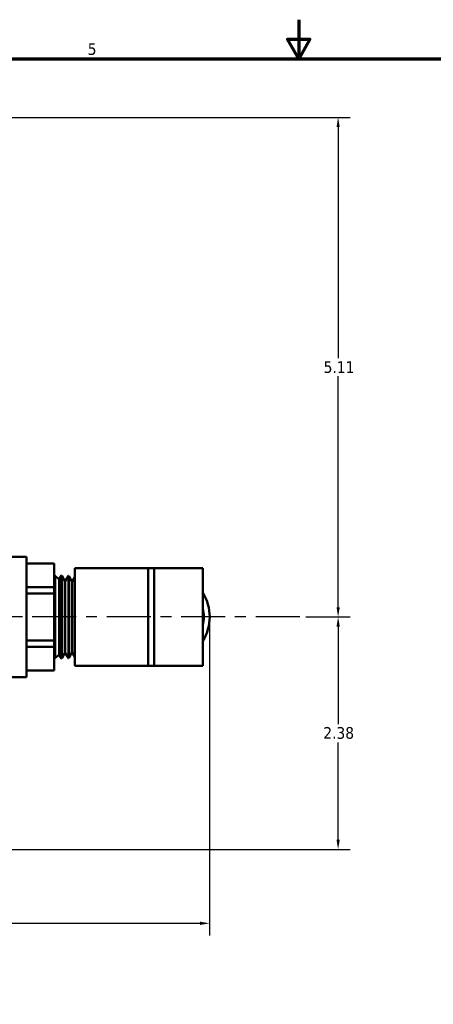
# Model space of a CAD drawing. Header units: inches. Extents: x 0.1 to 33.9, y 0.6 to 21.4.
# Tile 53 of 83: x 14.1 to 18.4, y 11.3 to 21.4. Entities that reach past the tile are written whole.
import ezdxf

# ---------------------------------------------------------------- set-up
doc = ezdxf.new("R2010")
doc.units = ezdxf.units.IN
doc.header["$MEASUREMENT"] = 0
doc.linetypes.add('CHAIN', pattern=[0.7087, 0.4724, -0.0591, 0.1181, -0.0591])
for name, color, linetype, lineweight in [('Border (ANSI)', 7, 'Continuous', 70), ('Centerline (ANSI)', 7, 'Continuous', 25), ('Dimension (ANSI)', 7, 'Continuous', 25), ('Visible (ANSI)', 7, 'Continuous', 50)]:
    doc.layers.add(name, color=color, linetype=linetype, lineweight=lineweight)
doc.styles.add('Note Text (ANSI)', font='tahoma.ttf')
doc.dimstyles.new('Default (ANSI)', dxfattribs={"dimtxt": 0.12, "dimasz": 0.098425, "dimexe": 0.125, "dimexo": 0.0625, "dimgap": 0.031496, "dimtad": 0, "dimtih": 1, "dimtoh": 1, "dimrnd": 1e-08, "dimzin": 4, "dimdsep": 46, "dimtxsty": 'Note Text (ANSI)', "dimcen": 0.09, "dimdle": 0.393701, "dimclrd": 256, "dimclre": 256, "dimclrt": 256, "dimadec": 0, "dimazin": 1, "dimtfac": 1, "dimtofl": 0, "dimtmove": 0, "dimatfit": 3, "dimfxl": 1, "dimtolj": 1, "dimtzin": 4, "dimlwd": -1, "dimlwe": -1, "dimarcsym": 0})

# ---------------------------------------------------------------- blocks, each defined once
blk = doc.blocks.new('Borders Default Border')
at = {"layer": 'Border (ANSI)', "flags": 128}
for points in [[(17, 21.4), (17, 21), (16.885, 21.2), (17.115, 21.2), (17, 21)], [(0.5, 1), (0.5, 21), (33.5, 21), (33.5, 1), (0.5, 1)]]:
    blk.add_lwpolyline(points, dxfattribs=at)
at = {"layer": 'Border (ANSI)', "insert": (14.84, 21.037), "char_height": 0.12, "attachment_point": 7, "style": 'Note Text (ANSI)'}
blk.add_mtext('5', dxfattribs=at)
blk = doc.blocks.new('*D10')
at = {"layer": 'Defpoints', "color": 0, "transparency": 16777216}
for p in [(17.01, 15.288), (8.908, 12.909), (17.403, 12.909)]:
    blk.add_point(p, dxfattribs=at)
at = {"layer": 'Dimension (ANSI)', "transparency": 16777216}
for p, q in [((17.072, 15.288), (17.528, 15.288)), ((17.403, 15.189), (17.403, 14.192)), ((17.403, 13.007), (17.403, 14.004)), ((8.971, 12.909), (17.528, 12.909))]:
    blk.add_line(p, q, dxfattribs=at)
for points in [[(17.387, 15.189), (17.42, 15.189), (17.403, 15.288)], [(17.387, 13.007), (17.42, 13.007), (17.403, 12.909)]]:
    blk.add_solid(points, dxfattribs=at)
at = {"layer": 'Dimension (ANSI)', "transparency": 16777216, "insert": (17.251, 14.161), "char_height": 0.12, "attachment_point": 1, "style": 'Note Text (ANSI)'}
blk.add_mtext('\\A1;2.38', dxfattribs=at)
blk = doc.blocks.new('*D11')
at = {"layer": 'Defpoints', "color": 0, "transparency": 16777216}
for p in [(8.229, 20.4), (17.403, 20.4), (17.01, 15.288)]:
    blk.add_point(p, dxfattribs=at)
at = {"layer": 'Dimension (ANSI)', "transparency": 16777216}
for p, q in [((8.291, 20.4), (17.528, 20.4)), ((17.403, 20.301), (17.403, 17.937)), ((17.403, 15.386), (17.403, 17.751)), ((17.072, 15.288), (17.528, 15.288))]:
    blk.add_line(p, q, dxfattribs=at)
for points in [[(17.387, 20.301), (17.42, 20.301), (17.403, 20.4)], [(17.387, 15.386), (17.42, 15.386), (17.403, 15.288)]]:
    blk.add_solid(points, dxfattribs=at)
at = {"layer": 'Dimension (ANSI)', "transparency": 16777216, "insert": (17.255, 17.905), "char_height": 0.12, "attachment_point": 1, "style": 'Note Text (ANSI)'}
blk.add_mtext('\\A1;5.11', dxfattribs=at)
blk = doc.blocks.new('*D12')
at = {"layer": 'Defpoints', "color": 0, "transparency": 16777216}
for p in [(16.088, 15.288), (4.324, 15.144), (4.324, 12.152)]:
    blk.add_point(p, dxfattribs=at)
at = {"layer": 'Dimension (ANSI)', "transparency": 16777216}
for p, q in [((16.088, 15.225), (16.088, 12.027)), ((4.324, 15.082), (4.324, 12.027)), ((4.423, 12.152), (9.981, 12.152)), ((15.99, 12.152), (10.431, 12.152))]:
    blk.add_line(p, q, dxfattribs=at)
for points in [[(4.423, 12.169), (4.423, 12.136), (4.324, 12.152)], [(15.99, 12.169), (15.99, 12.136), (16.088, 12.152)]]:
    blk.add_solid(points, dxfattribs=at)
at = {"layer": 'Dimension (ANSI)', "transparency": 16777216, "insert": (10.013, 12.215), "char_height": 0.12, "attachment_point": 1, "style": 'Note Text (ANSI)'}
blk.add_mtext('\\A1;11.76', dxfattribs=at)

msp = doc.modelspace()

# ---------------------------------------------------------------- linework, layer by layer
at = {"layer": 'Centerline (ANSI)', "linetype": 'CHAIN', "ltscale": 0.952448}
msp.add_line((17.01, 15.288), (10.937, 15.288), dxfattribs=at)
at = {"layer": 'Visible (ANSI)'}
for p, q in [((14.212, 15.903), (13.926, 15.903)), ((14.212, 15.903), (14.212, 14.673)), ((14.498, 15.836), (14.212, 15.836)), ((14.212, 15.834), (14.498, 15.834)), ((14.498, 15.836), (14.498, 15.834)), ((14.498, 15.834), (14.498, 15.593)), ((14.708, 15.788), (14.708, 14.788)), ((14.708, 15.788), (15.458, 15.788)), ((15.458, 15.788), (15.458, 14.788)), ((15.458, 15.788), (15.52, 15.788)), ((15.52, 15.788), (15.52, 14.788)), ((15.52, 15.788), (15.83, 15.788)), ((16.018, 15.788), (15.83, 15.788)), ((16.018, 15.788), (16.018, 14.788)), ((14.5, 15.712), (14.498, 15.714)), ((14.5, 15.712), (14.501, 15.714)), ((14.5, 14.863), (14.5, 15.712)), ((14.501, 15.714), (14.501, 14.861)), ((14.504, 15.714), (14.501, 15.714)), ((14.504, 15.714), (14.504, 14.861)), ((14.508, 15.706), (14.504, 15.714)), ((14.508, 15.706), (14.508, 14.869)), ((14.549, 15.674), (14.508, 15.706)), ((14.549, 15.674), (14.573, 15.712)), ((14.549, 14.901), (14.549, 15.674)), ((14.573, 15.712), (14.573, 14.863)), ((14.575, 15.712), (14.573, 15.712)), ((14.575, 15.712), (14.575, 14.863)), ((14.607, 15.654), (14.575, 15.712)), ((14.607, 15.654), (14.607, 14.921)), ((14.609, 15.654), (14.607, 15.654)), ((14.609, 15.654), (14.644, 15.71)), ((14.609, 15.654), (14.609, 14.922)), ((14.644, 15.71), (14.644, 14.865)), ((14.647, 15.71), (14.644, 15.71)), ((14.647, 15.71), (14.647, 14.866)), ((14.678, 15.651), (14.647, 15.71)), ((14.678, 15.651), (14.678, 14.924)), ((14.681, 15.651), (14.678, 15.651)), ((14.681, 15.651), (14.708, 15.695)), ((14.681, 15.651), (14.681, 14.924)), ((14.498, 15.593), (14.212, 15.593)), ((14.212, 15.529), (14.498, 15.529)), ((14.498, 15.593), (14.498, 15.529)), ((14.498, 15.529), (14.498, 15.046)), ((14.498, 15.046), (14.212, 15.046)), ((14.498, 15.046), (14.498, 14.982)), ((14.212, 14.982), (14.498, 14.982)), ((14.498, 14.982), (14.498, 14.741)), ((14.607, 14.921), (14.575, 14.863)), ((14.609, 14.922), (14.607, 14.921)), ((14.609, 14.922), (14.644, 14.865)), ((14.678, 14.924), (14.647, 14.866)), ((14.681, 14.924), (14.678, 14.924)), ((14.681, 14.924), (14.708, 14.88)), ((14.5, 14.863), (14.498, 14.861)), ((14.5, 14.863), (14.501, 14.861)), ((14.504, 14.861), (14.501, 14.861)), ((14.508, 14.869), (14.504, 14.861)), ((14.549, 14.901), (14.508, 14.869)), ((14.549, 14.901), (14.573, 14.863)), ((14.575, 14.863), (14.573, 14.863)), ((14.647, 14.866), (14.644, 14.865)), ((14.498, 14.741), (14.212, 14.741)), ((14.498, 14.739), (14.212, 14.739)), ((14.498, 14.741), (14.498, 14.739)), ((14.708, 14.788), (15.458, 14.788)), ((15.458, 14.788), (15.52, 14.788)), ((15.52, 14.788), (15.83, 14.788)), ((16.018, 14.788), (15.83, 14.788)), ((14.212, 14.673), (13.926, 14.673))]:
    msp.add_line(p, q, dxfattribs=at)
for radius, start, end in [(0.459, 327.7352, 32.2648), (0.398, 347.0526, 12.9474)]:
    msp.add_arc((15.63, 15.288), radius, start, end, dxfattribs=at)

# ---------------------------------------------------------------- block references
msp.add_blockref('Borders Default Border', (0, 0))

# ---------------------------------------------------------------- dimensions: what is measured, and where the dimension line sits
at = {"layer": 'Dimension (ANSI)'}
for base, p1, p2, angle, override, picture, middle in [((17.403, 20.4), (17.01, 15.288), (8.229, 20.4), 90, {"dimgap": 0.031496, "dimdec": 2, "dimtol": 0, "dimlim": 0, "dimtp": 0, "dimtm": 0, "dimtdec": 2, "dimatfit": 1}, '*D11', (17.403, 17.844)), ((4.324, 12.152), (16.088, 15.288), (4.324, 15.144), 180, {"dimgap": 0.031496, "dimtih": 0, "dimtoh": 0, "dimdec": 2, "dimtol": 0, "dimlim": 0, "dimtp": 0, "dimtm": 0, "dimtdec": 2, "dimatfit": 1}, '*D12', (10.206, 12.152)), ((17.403, 12.909), (17.01, 15.288), (8.908, 12.909), 90, {"dimgap": 0.031496, "dimdec": 2, "dimtol": 0, "dimlim": 0, "dimtp": 0, "dimtm": 0, "dimtdec": 2, "dimatfit": 1}, '*D10', (17.403, 14.098))]:
    dim = msp.add_linear_dim(base=base, p1=p1, p2=p2, angle=angle, dimstyle='Default (ANSI)', override=override, dxfattribs=at)
    dim.commit()
    dim.dimension.update_dxf_attribs({"geometry": picture, "text_midpoint": middle, "dimtype": 160})

doc.saveas('drawing.dxf')
